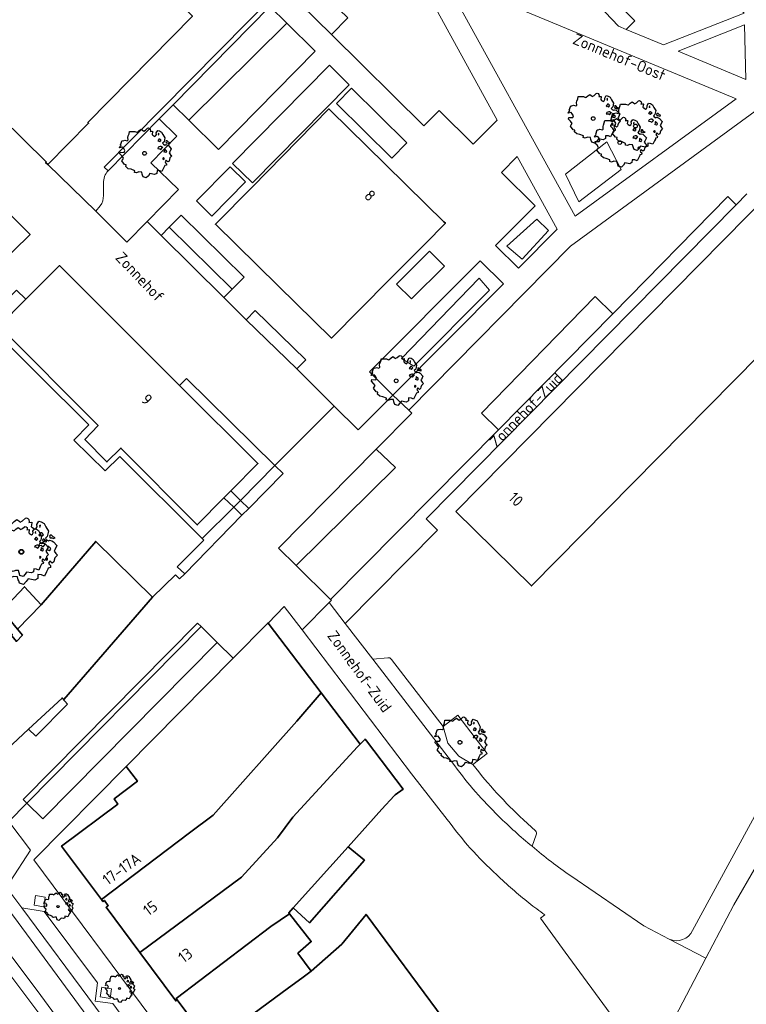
# Model space of a CAD drawing. Header units: metres. Extents: x 152391 to 157968, y 462336 to 467280.
# Tile 6 of 256: x 154740 to 154827, y 462526 to 462645. Entities that reach past the tile are written whole.
import ezdxf
from ezdxf.enums import TextEntityAlignment as Align

# ---------------------------------------------------------------- set-up
doc = ezdxf.new("R2010")
doc.units = ezdxf.units.M
doc.header["$LTSCALE"] = 0.75
doc.layers.get('0').update_dxf_attribs({"lineweight": 25})
for name, color, linetype, lineweight in [('B-GV-GR-BOOM-S', 252, 'Continuous', 25), ('B-WE-GR-BEPLANTING_CULTUUR_HEESTERS-GV', 251, 'Continuous', 18), ('B-WE-GR-GROENVOORZIENING-GV', 251, 'Continuous', 18), ('B-WE-OG-BEBOUWING-GV', 6, 'Continuous', 35), ('B-WE-OG-BEBOUWING-T18', 1, 'Continuous', 18), ('B-WE-OG-TERREIN_CULTUURSCHEIDING-GV', 251, 'Continuous', 18), ('B-WE-OG-TOPOGRAFIE-T18', 1, 'Continuous', 18), ('B-WE-VH-VERHARDING_BETONSTRAATSTEEN-GV', 251, 'Continuous', 18), ('B-WE-VH-VERHARDING_HALFVERHARDING_GRIND-GV', 251, 'Continuous', 18), ('B-WE-VH-VERHARDING_TEGEL-GV', 251, 'Continuous', 18)]:
    doc.layers.add(name, color=color, linetype=linetype, lineweight=lineweight)
doc.styles.add('NLCS-ISO-M750-T18', font='NLCS-ISO.ttf', dxfattribs={"height": 1.35})

# ---------------------------------------------------------------- blocks, each defined once
blk = doc.blocks.new('SGR-BOOM_21_30')
at = {"linetype": 'Continuous'}
for p, q in [((-1.11, 1.19), (-1.05, 1.33)), ((-1.05, 1.33), (-1.02, 1.5)), ((-1.02, 1.5), (-0.67, 1.5)), ((-0.67, 1.5), (-0.52, 1.43)), ((-0.52, 1.43), (-0.47, 1.45)), ((-0.47, 1.45), (-0.37, 1.55)), ((-0.37, 1.55), (-0.23, 1.65)), ((-0.23, 1.65), (-0.13, 1.58)), ((-0.13, 1.58), (-0.06, 1.52)), ((-0.06, 1.52), (0.07, 1.58)), ((0.07, 1.58), (0.2, 1.71)), ((0.2, 1.71), (0.26, 1.73)), ((0.26, 1.73), (0.33, 1.7)), ((0.33, 1.7), (0.39, 1.65)), ((0.4, 1.53), (0.38, 1.5)), ((0.38, 1.5), (0.53, 1.52)), ((0.39, 1.65), (0.4, 1.53)), ((0.54, 1.48), (0.51, 1.29)), ((0.51, 1.29), (0.57, 1.24)), ((0.53, 1.52), (0.54, 1.48)), ((0.57, 1.24), (0.69, 1.15)), ((0.69, 1.15), (0.75, 1.2)), ((0.75, 1.2), (0.8, 1.29)), ((0.79, 1.4), (0.89, 1.56)), ((0.8, 1.29), (0.79, 1.4)), ((0.89, 1.56), (1.02, 1.53)), ((0.97, 1.37), (0.93, 1.33)), ((0.93, 1.33), (0.95, 1.25)), ((0.95, 1.25), (0.96, 1.24)), ((0.96, 1.27), (0.97, 1.37)), ((1.02, 1.53), (1.16, 1.45)), ((1.16, 1.45), (1.25, 1.27)), ((1.25, 1.27), (1.38, 1.06)), ((-1.7, 0.37), (-1.66, 0.48)), ((-1.49, 0.41), (-1.7, 0.37)), ((-1.68, -0.03), (-1.67, 0.09)), ((-1.67, 0.09), (-1.39, 0.07)), ((-1.66, 0.48), (-1.6, 0.53)), ((-1.63, 0.58), (-1.53, 0.87)), ((-1.6, 0.53), (-1.63, 0.58)), ((-1.53, 0.87), (-1.46, 0.86)), ((-1.42, 0.33), (-1.49, 0.41)), ((-1.46, 0.86), (-1.34, 0.91)), ((-1.33, 0.18), (-1.42, 0.33)), ((-1.39, 0.07), (-1.33, 0.18)), ((-1.34, 0.91), (-1.18, 0.86)), ((-1.18, 0.86), (-1.12, 0.92)), ((-1.13, 1.09), (-1.11, 1.19)), ((-1.12, 0.92), (-1.13, 1.09)), ((0.94, 0.91), (0.89, 0.87)), ((0.89, 0.87), (0.93, 0.83)), ((0.93, 0.41), (0.89, 0.33)), ((0.89, 0.33), (1.03, 0.32)), ((0.93, 0.83), (0.98, 0.84)), ((1.05, 0.46), (0.93, 0.41)), ((0.97, 0.97), (0.94, 0.91)), ((1.03, 0.97), (0.97, 0.97)), ((0.98, 0.84), (1.03, 0.78)), ((1.08, 0.94), (1.03, 0.97)), ((1.03, 0.78), (1.08, 0.84)), ((1.03, 0.32), (1.11, 0.25)), ((1.11, 0.46), (1.05, 0.46)), ((1.12, 0.87), (1.08, 0.94)), ((1.08, 0.84), (1.12, 0.87)), ((1.22, 0.4), (1.11, 0.46)), ((1.11, 0.25), (1.2, 0.37)), ((1.2, 0.37), (1.24, 0.41)), ((1.32, 0.79), (1.23, 0.69)), ((1.23, 0.69), (1.27, 0.63)), ((1.27, 0.63), (1.38, 0.56)), ((1.34, 0.18), (1.31, 0.1)), ((1.43, 0.05), (1.31, 0.1)), ((1.38, 1.06), (1.32, 0.79)), ((1.36, 0.3), (1.34, 0.23)), ((1.34, 0.23), (1.34, 0.18)), ((1.43, 0.23), (1.36, 0.3)), ((1.38, 0.56), (1.44, 0.6)), ((1.47, 0.2), (1.43, 0.23)), ((1.43, 0.05), (1.51, 0.14)), ((1.47, 0.86), (1.44, 0.81)), ((1.44, 0.81), (1.46, 0.74)), ((1.44, 0.6), (1.57, 0.56)), ((1.46, 0.74), (1.53, 0.69)), ((1.54, 0.86), (1.47, 0.86)), ((1.51, 0.14), (1.47, 0.2)), ((1.53, 0.73), (1.64, 0.68)), ((1.53, 0.69), (1.54, 0.73)), ((1.62, 0.76), (1.54, 0.86)), ((1.57, 0.56), (1.64, 0.51)), ((1.73, 0.71), (1.62, 0.76)), ((1.64, 0.68), (1.73, 0.71)), ((1.64, 0.51), (1.81, 0.32)), ((1.72, 0.1), (1.67, 0.04)), ((1.67, 0.04), (1.76, -0.09)), ((1.81, 0.32), (1.72, 0.1)), ((-1.54, -0.18), (-1.68, -0.03)), ((-1.55, -0.51), (-1.49, -0.42)), ((-1.35, -0.75), (-1.55, -0.51)), ((-1.44, -0.32), (-1.54, -0.18)), ((-1.49, -0.42), (-1.44, -0.32)), ((-1.25, -0.78), (-1.35, -0.75)), ((-1.27, -0.9), (-1.25, -0.78)), ((-1.11, -1.05), (-1.27, -0.9)), ((-0.91, -1.08), (-1.11, -1.05)), ((-0.67, -1.18), (-0.91, -1.08)), ((-0.68, -1.29), (-0.67, -1.18)), ((0.84, -1.16), (0.83, -1.36)), ((1.03, -1.18), (0.84, -1.16)), ((1.18, -1.24), (1.03, -1.18)), ((1.29, -1.01), (1.18, -1.24)), ((1.29, -0.29), (1.24, -0.36)), ((1.24, -0.36), (1.25, -0.42)), ((1.26, -0.42), (1.33, -0.41)), ((1.33, -0.34), (1.29, -0.29)), ((1.36, -0.88), (1.29, -1.01)), ((1.33, -0.41), (1.33, -0.34)), ((1.37, -0.83), (1.36, -0.88)), ((1.48, -0.8), (1.37, -0.83)), ((1.46, -0.47), (1.39, -0.59)), ((1.39, -0.59), (1.43, -0.64)), ((1.43, -0.64), (1.5, -0.7)), ((1.58, -0.59), (1.46, -0.47)), ((1.5, -0.7), (1.48, -0.8)), ((1.66, -0.52), (1.58, -0.59)), ((1.68, -0.42), (1.66, -0.52)), ((1.72, -0.31), (1.68, -0.42)), ((1.84, -0.18), (1.72, -0.31)), ((1.76, -0.09), (1.84, -0.18)), ((-0.55, -1.33), (-0.68, -1.29)), ((-0.4, -1.26), (-0.55, -1.33)), ((-0.19, -1.28), (-0.4, -1.26)), ((-0.16, -1.43), (-0.19, -1.28)), ((-0.13, -1.49), (-0.16, -1.43)), ((-0.1, -1.61), (-0.13, -1.49)), ((0.11, -1.67), (-0.1, -1.61)), ((0.25, -1.52), (0.11, -1.67)), ((0.36, -1.38), (0.25, -1.52)), ((0.68, -1.44), (0.36, -1.38)), ((0.83, -1.36), (0.68, -1.44))]:
    blk.add_line(p, q, dxfattribs=at)
blk.add_circle((0, 0), 0.126, dxfattribs=at)
blk = doc.blocks.new('SGR-BOOM_50_100')
at = {"linetype": 'Continuous'}
for p, q in [((-1.87, 2.37), (-1.81, 2.66)), ((-1.81, 2.66), (-1.19, 2.66)), ((-1.19, 2.66), (-0.92, 2.55)), ((-0.92, 2.55), (-0.84, 2.58)), ((-0.84, 2.58), (-0.65, 2.75)), ((-0.65, 2.75), (-0.4, 2.93)), ((-0.4, 2.93), (-0.24, 2.81)), ((-0.24, 2.81), (-0.11, 2.69)), ((-0.11, 2.69), (0.12, 2.81)), ((0.12, 2.81), (0.36, 3.04)), ((0.36, 3.04), (0.47, 3.07)), ((0.47, 3.07), (0.59, 3.02)), ((0.59, 3.02), (0.69, 2.93)), ((0.72, 2.72), (0.67, 2.66)), ((0.67, 2.66), (0.94, 2.69)), ((0.69, 2.93), (0.72, 2.72)), ((0.96, 2.64), (0.9, 2.29)), ((0.94, 2.69), (0.96, 2.64)), ((1.4, 2.49), (1.58, 2.78)), ((1.42, 2.29), (1.4, 2.49)), ((1.58, 2.78), (1.81, 2.72)), ((1.73, 2.43), (1.65, 2.37)), ((1.71, 2.26), (1.73, 2.43)), ((1.81, 2.72), (2.06, 2.58)), ((2.06, 2.58), (2.22, 2.26)), ((-2.9, 1.03), (-2.72, 1.56)), ((-2.72, 1.56), (-2.59, 1.53)), ((-2.59, 1.53), (-2.39, 1.61)), ((-2.39, 1.61), (-2.1, 1.53)), ((-2.1, 1.53), (-1.99, 1.64)), ((-2.01, 1.93), (-1.97, 2.11)), ((-1.99, 1.64), (-2.01, 1.93)), ((-1.97, 2.11), (-1.87, 2.37)), ((0.9, 2.29), (1, 2.2)), ((1, 2.2), (1.23, 2.05)), ((1.23, 2.05), (1.34, 2.14)), ((1.34, 2.14), (1.42, 2.29)), ((1.67, 1.61), (1.58, 1.56)), ((1.58, 1.56), (1.65, 1.47)), ((1.65, 2.37), (1.69, 2.23)), ((1.65, 1.47), (1.75, 1.5)), ((1.73, 1.73), (1.67, 1.61)), ((1.69, 2.23), (1.71, 2.2)), ((1.83, 1.73), (1.73, 1.73)), ((1.75, 1.5), (1.83, 1.38)), ((1.91, 1.67), (1.83, 1.73)), ((1.83, 1.38), (1.91, 1.5)), ((2, 1.56), (1.91, 1.67)), ((1.91, 1.5), (2, 1.56)), ((2.35, 1.41), (2.18, 1.23)), ((2.18, 1.23), (2.27, 1.12)), ((2.22, 2.26), (2.45, 1.88)), ((2.45, 1.88), (2.35, 1.41)), ((2.62, 1.53), (2.56, 1.44)), ((2.56, 1.44), (2.6, 1.32)), ((2.6, 1.32), (2.72, 1.23)), ((2.74, 1.53), (2.62, 1.53)), ((2.72, 1.29), (2.91, 1.2)), ((2.72, 1.23), (2.74, 1.29)), ((2.89, 1.35), (2.74, 1.53)), ((3.07, 1.26), (2.89, 1.35)), ((2.91, 1.2), (3.07, 1.26)), ((-3.03, 0.65), (-2.94, 0.85)), ((-2.65, 0.74), (-3.03, 0.65)), ((-2.99, -0.05), (-2.96, 0.15)), ((-2.96, 0.15), (-2.47, 0.12)), ((-2.94, 0.85), (-2.84, 0.94)), ((-2.84, 0.94), (-2.9, 1.03)), ((-2.53, 0.59), (-2.65, 0.74)), ((-2.37, 0.33), (-2.53, 0.59)), ((-2.47, 0.12), (-2.37, 0.33)), ((1.65, 0.74), (1.58, 0.59)), ((1.58, 0.59), (1.83, 0.56)), ((1.87, 0.82), (1.65, 0.74)), ((1.83, 0.56), (1.98, 0.45)), ((1.98, 0.82), (1.87, 0.82)), ((2.16, 0.71), (1.98, 0.82)), ((1.98, 0.45), (2.14, 0.65)), ((2.14, 0.65), (2.2, 0.74)), ((2.27, 1.12), (2.45, 1)), ((2.39, 0.33), (2.33, 0.18)), ((2.55, 0.09), (2.33, 0.18)), ((2.41, 0.53), (2.39, 0.42)), ((2.39, 0.42), (2.39, 0.33)), ((2.53, 0.42), (2.41, 0.53)), ((2.45, 1), (2.56, 1.06)), ((2.62, 0.36), (2.53, 0.42)), ((2.55, 0.09), (2.68, 0.24)), ((2.56, 1.06), (2.78, 1)), ((2.68, 0.24), (2.62, 0.36)), ((2.78, 1), (2.91, 0.91)), ((2.91, 0.91), (3.22, 0.56)), ((3.05, 0.18), (2.97, 0.07)), ((2.97, 0.07), (3.13, -0.17)), ((3.22, 0.56), (3.05, 0.18)), ((-2.74, -0.31), (-2.99, -0.05)), ((-2.76, -0.9), (-2.65, -0.75)), ((-2.41, -1.34), (-2.76, -0.9)), ((-2.55, -0.58), (-2.74, -0.31)), ((-2.65, -0.75), (-2.55, -0.58)), ((2.29, -0.52), (2.2, -0.64)), ((2.2, -0.64), (2.22, -0.75)), ((2.25, -0.75), (2.37, -0.72)), ((2.37, -0.61), (2.29, -0.52)), ((2.37, -0.72), (2.37, -0.61)), ((2.6, -0.84), (2.47, -1.04)), ((2.47, -1.04), (2.53, -1.13)), ((2.53, -1.13), (2.66, -1.25)), ((2.8, -1.04), (2.6, -0.84)), ((2.95, -0.93), (2.8, -1.04)), ((2.99, -0.75), (2.95, -0.93)), ((3.05, -0.55), (2.99, -0.75)), ((3.28, -0.31), (3.05, -0.55)), ((3.13, -0.17), (3.28, -0.31)), ((-2.22, -1.39), (-2.41, -1.34)), ((-2.26, -1.6), (-2.22, -1.39)), ((-1.97, -1.86), (-2.26, -1.6)), ((-1.62, -1.92), (-1.97, -1.86)), ((-1.19, -2.1), (-1.62, -1.92)), ((-1.21, -2.3), (-1.19, -2.1)), ((-0.98, -2.36), (-1.21, -2.3)), ((-0.71, -2.24), (-0.98, -2.36)), ((-0.34, -2.27), (-0.71, -2.24)), ((-0.28, -2.53), (-0.34, -2.27)), ((1.5, -2.07), (1.48, -2.42)), ((1.83, -2.1), (1.5, -2.07)), ((2.1, -2.21), (1.83, -2.1)), ((2.29, -1.8), (2.1, -2.21)), ((2.41, -1.57), (2.29, -1.8)), ((2.43, -1.48), (2.41, -1.57)), ((2.64, -1.42), (2.43, -1.48)), ((2.66, -1.25), (2.64, -1.42)), ((-0.24, -2.65), (-0.28, -2.53)), ((-0.17, -2.85), (-0.24, -2.65)), ((0.2, -2.97), (-0.17, -2.85)), ((0.45, -2.71), (0.2, -2.97)), ((0.63, -2.45), (0.45, -2.71)), ((1.21, -2.56), (0.63, -2.45)), ((1.48, -2.42), (1.21, -2.56))]:
    blk.add_line(p, q, dxfattribs=at)
blk.add_circle((0, 0), 0.225, dxfattribs=at)
blk = doc.blocks.new('SGR-BOOM_100')
at = {"linetype": 'Continuous'}
for p, q in [((-1.11, 3.43), (-0.86, 3.66)), ((-0.86, 3.66), (-0.53, 3.89)), ((-0.53, 3.89), (-0.31, 3.74)), ((-0.31, 3.74), (-0.15, 3.58)), ((-0.15, 3.58), (0.15, 3.74)), ((0.15, 3.74), (0.48, 4.05)), ((0.48, 4.05), (0.62, 4.09)), ((0.62, 4.09), (0.79, 4.01)), ((0.79, 4.01), (0.92, 3.89)), ((0.95, 3.62), (0.9, 3.54)), ((0.9, 3.54), (1.25, 3.58)), ((0.92, 3.89), (0.95, 3.62)), ((1.25, 3.58), (1.28, 3.51)), ((1.86, 3.31), (2.11, 3.7)), ((2.11, 3.7), (2.41, 3.62)), ((2.41, 3.62), (2.74, 3.43)), ((-2.68, 2.57), (-2.62, 2.81)), ((-2.65, 2.18), (-2.68, 2.57)), ((-2.62, 2.81), (-2.49, 3.16)), ((-2.49, 3.16), (-2.4, 3.54)), ((-2.4, 3.54), (-1.58, 3.54)), ((-1.58, 3.54), (-1.22, 3.39)), ((-1.22, 3.39), (-1.11, 3.43)), ((1.28, 3.51), (1.2, 3.04)), ((1.2, 3.04), (1.34, 2.92)), ((1.34, 2.92), (1.64, 2.73)), ((1.64, 2.73), (1.78, 2.85)), ((1.78, 2.85), (1.89, 3.04)), ((1.89, 3.04), (1.86, 3.31)), ((2.3, 3.23), (2.19, 3.16)), ((2.19, 3.16), (2.24, 2.96)), ((2.24, 2.96), (2.27, 2.92)), ((2.27, 3), (2.3, 3.23)), ((2.74, 3.43), (2.96, 3)), ((2.96, 3), (3.26, 2.5)), ((3.26, 2.5), (3.12, 1.87)), ((-3.92, 1.14), (-3.78, 1.25)), ((-3.86, 1.37), (-3.61, 2.07)), ((-3.78, 1.25), (-3.86, 1.37)), ((-3.61, 2.07), (-3.45, 2.03)), ((-3.45, 2.03), (-3.17, 2.15)), ((-3.17, 2.15), (-2.79, 2.03)), ((-2.79, 2.03), (-2.65, 2.18)), ((2.22, 2.15), (2.11, 2.07)), ((2.11, 2.07), (2.19, 1.95)), ((2.19, 1.95), (2.33, 1.99)), ((2.3, 2.3), (2.22, 2.15)), ((2.44, 2.3), (2.3, 2.3)), ((2.33, 1.99), (2.44, 1.84)), ((2.55, 2.22), (2.44, 2.3)), ((2.44, 1.84), (2.55, 1.99)), ((2.66, 2.07), (2.55, 2.22)), ((2.55, 1.99), (2.66, 2.07)), ((3.12, 1.87), (2.9, 1.64)), ((2.9, 1.64), (3.01, 1.49)), ((3.01, 1.49), (3.26, 1.33)), ((3.26, 1.33), (3.4, 1.41)), ((3.48, 2.03), (3.4, 1.91)), ((3.4, 1.91), (3.45, 1.76)), ((3.4, 1.41), (3.7, 1.33)), ((3.45, 1.76), (3.62, 1.64)), ((3.65, 2.03), (3.48, 2.03)), ((3.62, 1.72), (3.87, 1.6)), ((3.62, 1.64), (3.65, 1.72)), ((3.84, 1.8), (3.65, 2.03)), ((3.7, 1.33), (3.87, 1.21)), ((4.09, 1.68), (3.84, 1.8)), ((3.87, 1.6), (4.09, 1.68)), ((3.87, 1.21), (4.28, 0.75)), ((-4.03, 0.86), (-3.92, 1.14)), ((-3.53, 0.98), (-4.03, 0.86)), ((-3.97, -0.07), (-3.94, 0.2)), ((-3.94, 0.2), (-3.28, 0.17)), ((-3.37, 0.79), (-3.53, 0.98)), ((-3.15, 0.44), (-3.37, 0.79)), ((-3.28, 0.17), (-3.15, 0.44)), ((2.19, 0.98), (2.11, 0.79)), ((2.11, 0.79), (2.44, 0.75)), ((2.49, 1.1), (2.19, 0.98)), ((2.44, 0.75), (2.63, 0.59)), ((2.63, 1.1), (2.49, 1.1)), ((2.88, 0.94), (2.63, 1.1)), ((2.63, 0.59), (2.85, 0.86)), ((2.85, 0.86), (2.93, 0.98)), ((3.18, 0.44), (3.1, 0.24)), ((3.39, 0.12), (3.1, 0.24)), ((3.21, 0.71), (3.18, 0.55)), ((3.18, 0.55), (3.18, 0.44)), ((3.37, 0.55), (3.21, 0.71)), ((3.48, 0.48), (3.37, 0.55)), ((3.39, 0.12), (3.56, 0.32)), ((3.56, 0.32), (3.48, 0.48)), ((4.06, 0.24), (3.95, 0.09)), ((3.95, 0.09), (4.17, -0.22)), ((4.28, 0.75), (4.06, 0.24)), ((-3.64, -0.42), (-3.97, -0.07)), ((-3.67, -1.19), (-3.53, -1)), ((-3.39, -0.77), (-3.64, -0.42)), ((-3.53, -1), (-3.39, -0.77)), ((3.04, -0.69), (2.93, -0.84)), ((2.93, -0.84), (2.96, -1)), ((2.99, -1), (3.15, -0.96)), ((3.15, -0.81), (3.04, -0.69)), ((3.15, -0.96), (3.15, -0.81)), ((3.45, -1.12), (3.29, -1.39)), ((3.73, -1.39), (3.45, -1.12)), ((3.98, -1), (3.92, -1.23)), ((4.06, -0.73), (3.98, -1)), ((4.36, -0.42), (4.06, -0.73)), ((4.17, -0.22), (4.36, -0.42)), ((-3.2, -1.78), (-3.67, -1.19)), ((-2.95, -1.85), (-3.2, -1.78)), ((-3.01, -2.13), (-2.95, -1.85)), ((-2.62, -2.48), (-3.01, -2.13)), ((3.21, -2.09), (3.04, -2.4)), ((3.23, -1.97), (3.21, -2.09)), ((3.51, -1.89), (3.23, -1.97)), ((3.29, -1.39), (3.37, -1.51)), ((3.37, -1.51), (3.54, -1.66)), ((3.54, -1.66), (3.51, -1.89)), ((3.92, -1.23), (3.73, -1.39)), ((-2.16, -2.55), (-2.62, -2.48)), ((-1.58, -2.79), (-2.16, -2.55)), ((-1.61, -3.06), (-1.58, -2.79)), ((-1.3, -3.14), (-1.61, -3.06)), ((-0.95, -2.98), (-1.3, -3.14)), ((-0.45, -3.02), (-0.95, -2.98)), ((-0.37, -3.37), (-0.45, -3.02)), ((-0.31, -3.52), (-0.37, -3.37)), ((-0.23, -3.8), (-0.31, -3.52)), ((0.84, -3.25), (0.59, -3.6)), ((1.61, -3.41), (0.84, -3.25)), ((1.97, -3.21), (1.61, -3.41)), ((2, -2.75), (1.97, -3.21)), ((2.44, -2.79), (2, -2.75)), ((2.79, -2.94), (2.44, -2.79)), ((3.04, -2.4), (2.79, -2.94)), ((0.26, -3.95), (-0.23, -3.8)), ((0.59, -3.6), (0.26, -3.95))]:
    blk.add_line(p, q, dxfattribs=at)
blk.add_circle((0, 0), 0.299, dxfattribs=at)

msp = doc.modelspace()

# ---------------------------------------------------------------- linework, layer by layer
at = {"layer": 'B-WE-GR-BEPLANTING_CULTUUR_HEESTERS-GV'}
for points in [[(154760, 462659.16), (154771.43, 462647.96), (154771.71, 462648.24), (154777.26, 462642.76), (154779.25, 462644.78), (154776.05, 462647.92), (154762.25, 462661.46)], [(154807.92, 462648.03), (154811.97, 462643.77), (154812.88, 462643.39), (154813.91, 462644.41), (154803.15, 462655.31), (154802.02, 462654.24)], [(154760.05, 462632.4), (154771.87, 462644.14), (154769.83, 462646.15), (154758.15, 462634.28)], [(154764.29, 462610.97), (154765.27, 462611.97), (154757.68, 462619.46), (154756.7, 462618.46)], [(154797.45, 462594.99), (154811.27, 462609.01), (154809.14, 462611.08), (154795.39, 462597.01)], [(154773.08, 462602.33), (154774.18, 462603.45), (154768.07, 462609.42), (154766.97, 462608.29)], [(154782.66, 462592.64), (154770.88, 462580.68), (154773.01, 462578.58), (154785.01, 462590.43)], [(154766.3, 462586.44), (154767.28, 462585.47), (154771.44, 462589.69), (154770.43, 462590.65)], [(154765.46, 462585.61), (154761.67, 462581.82), (154761.85, 462581.63), (154758.63, 462578.4), (154759.54, 462577.58), (154766.46, 462584.66)], [(154761.55, 462571.19), (154740.47, 462549.85), (154742.4, 462547.95), (154763.48, 462569.28)]]:
    msp.add_lwpolyline(points, close=True, dxfattribs=at)
at = {"layer": 'B-WE-GR-GROENVOORZIENING-GV'}
for points in [[(154790.76, 462559.1), (154791.32, 462557.1), (154792.65, 462555.54), (154794.36, 462554.51), (154796.1, 462555.85), (154792.54, 462560.47)], [(154742.53, 462537.33), (154742.69, 462538.5), (154741.5, 462538.67), (154741.34, 462537.5)], [(154750.52, 462526.23), (154750.71, 462527.4), (154749.53, 462527.6), (154749.34, 462526.43)]]:
    msp.add_lwpolyline(points, close=True, dxfattribs=at)
at = {"layer": 'B-WE-OG-BEBOUWING-GV'}
for points in [[(154712.94, 462666.54), (154719.48, 462660.01), (154714.45, 462654.95), (154718.75, 462650.71), (154720.8, 462652.77), (154725.61, 462648.08), (154723.69, 462646.19), (154742.81, 462627.37), (154742.74, 462627.3), (154743.01, 462627.04), (154747.93, 462632.04), (154747.85, 462632.13), (154760.48, 462644.97), (154753.28, 462652.01), (154752.32, 462651.03), (154750.92, 462649.6), (154749.79, 462648.45), (154722.04, 462675.61), (154722.81, 462676.4), (154722.61, 462676.59), (154722.58, 462676.55), (154722.37, 462676.76)], [(154770.85, 462612.39), (154777.29, 462606.07), (154784.23, 462613.09), (154788.54, 462617.43), (154791.04, 462619.96), (154790.86, 462620.14), (154788.69, 462622.27), (154783.8, 462627.07), (154777.11, 462633.63), (154776.97, 462633.77), (154767.68, 462624.33), (154763.26, 462619.83)], [(154792.31, 462585.12), (154801.44, 462576.11), (154838.13, 462613.31), (154829, 462622.31), (154827.55, 462620.84)], [(154734.54, 462616.97), (154736.83, 462614.67), (154740.87, 462618.58), (154740.39, 462619.06), (154738.53, 462620.93)], [(154758.92, 462600.35), (154756.63, 462602.65), (154744.43, 462614.84), (154741.19, 462611.6), (154740.36, 462610.77), (154737.1, 462607.52), (154749.08, 462595.5), (154747.48, 462593.8), (154750.14, 462591.1), (154751.83, 462592.76), (154761.05, 462583.49), (154764.27, 462586.74), (154765.12, 462587.61), (154768.38, 462590.9)], [(154739.33, 462570.88), (154739.93, 462570.15), (154739.22, 462569.39), (154738.66, 462570.07), (154738.7, 462570.24), (154730.11, 462562.6), (154736.68, 462555.18), (154736.73, 462555.13), (154740.69, 462558.81), (154744.72, 462562.55), (154744.73, 462562.56), (154744.96, 462562.36), (154755.64, 462574.74), (154748.8, 462581.48), (154742.19, 462573.84)], [(154739.33, 462570.88), (154742.19, 462573.84), (154740.2, 462576.01), (154737.49, 462573.12)], [(154749.5, 462538.18), (154760.14, 462546.24), (154762.98, 462548.4), (154773.11, 462559.74), (154776.05, 462563.17), (154769.63, 462571.62), (154769.55, 462571.56), (154765.41, 462567.37), (154752.49, 462554.29), (154753.84, 462552.49), (154751.01, 462550.35), (154751.48, 462549.74), (154744.67, 462544.66)], [(154754.11, 462531.8), (154766.4, 462540.91), (154770.76, 462545.67), (154772.6, 462548.16), (154780.44, 462556.64), (154780.75, 462556.98), (154776.05, 462563.17), (154773.11, 462559.74), (154762.98, 462548.4), (154760.14, 462546.24), (154749.5, 462538.18), (154749.67, 462537.95), (154749.84, 462538.08), (154750.3, 462537.45), (154750.05, 462537.27)], [(154779.29, 462544.57), (154783.37, 462549.13), (154784.85, 462550.74), (154784.99, 462550.84), (154785.95, 462551.54), (154781.51, 462557.37), (154781.33, 462557.6), (154780.75, 462556.98), (154780.44, 462556.64), (154772.6, 462548.16), (154770.76, 462545.67), (154766.4, 462540.91), (154754.11, 462531.8), (154758.46, 462525.93), (154758.64, 462526.06), (154758.52, 462526.23), (154769.96, 462534.92), (154772.21, 462536.48), (154772.12, 462536.59), (154772.65, 462537.18)], [(154772.65, 462537.18), (154774.63, 462535.38), (154781.25, 462542.94), (154779.29, 462544.57)], [(154774.83, 462529.53), (154773.22, 462531.71), (154774.83, 462533.11), (154772.21, 462536.48), (154769.96, 462534.92), (154758.52, 462526.23), (154758.64, 462526.06), (154762.69, 462520.6), (154772.08, 462527.53), (154773.68, 462528.69)], [(154780.45, 462513.7), (154781.86, 462514.76), (154790.75, 462523.8), (154781.45, 462536.39), (154778.52, 462532.81), (154774.83, 462529.53), (154773.68, 462528.69), (154772.08, 462527.53), (154762.69, 462520.6), (154769.42, 462511.52), (154769.02, 462511.27), (154772.38, 462506.78), (154773.18, 462507.4), (154776.81, 462510.19), (154778.52, 462511.5), (154778.12, 462511.95)]]:
    msp.add_lwpolyline(points, close=True, dxfattribs=at)
at = {"layer": 'B-WE-OG-TERREIN_CULTUURSCHEIDING-GV'}
for points in [[(154757.59, 462685.84), (154768.58, 462675.39), (154766.6, 462673.27), (154759.23, 462680.34), (154756.2, 462677.24), (154781.02, 462653.17), (154776.05, 462647.92), (154779.25, 462644.78), (154777.26, 462642.76), (154788.45, 462631.71), (154790.27, 462633.57), (154794.39, 462629.5), (154797.31, 462632.42), (154789.25, 462647.12), (154788.51, 462646.38), (154783.96, 462650.62), (154786.11, 462652.88), (154784.63, 462655.58), (154770.37, 462670.16), (154773.37, 462673.17), (154758.98, 462687.27)], [(154806.7, 462620.79), (154826.15, 462634.98), (154790.82, 462649.71)], [(154771.87, 462644.14), (154760.05, 462632.4), (154763.61, 462628.88), (154775.32, 462640.74)], [(154819.17, 462640.75), (154827.32, 462637.32), (154827.19, 462643.92)], [(154767.72, 462624.84), (154779.41, 462636.68), (154777.02, 462639.04), (154765.33, 462627.19)], [(154805.53, 462625.89), (154810.55, 462629.79), (154812.28, 462626.45), (154807.14, 462622.54)], [(154805.53, 462625.89), (154807.14, 462622.54), (154812.28, 462626.45), (154810.55, 462629.79)], [(154801.88, 462622.05), (154797.09, 462617.24), (154799.86, 462614.5), (154804.54, 462619.22), (154799.69, 462628.02), (154797.83, 462626.07)], [(154765.27, 462611.97), (154766.71, 462613.43), (154759.12, 462620.92), (154757.68, 462619.46)], [(154802.07, 462620.44), (154803.49, 462619.08), (154800.33, 462615.61), (154798.48, 462617.16)], [(154802.07, 462620.44), (154798.48, 462617.16), (154800.33, 462615.61), (154803.49, 462619.08)], [(154795.22, 462615.42), (154781.85, 462601.98), (154784.68, 462599.17), (154798.05, 462612.61)], [(154795.13, 462613.32), (154796.37, 462611.84), (154787.21, 462602.67), (154785.72, 462603.6)], [(154795.13, 462613.32), (154785.72, 462603.6), (154787.21, 462602.67), (154796.37, 462611.84)]]:
    msp.add_lwpolyline(points, close=True, dxfattribs=at)
for points in [[(154779.21, 462679.17), (154776.01, 462675.85), (154777.17, 462674.72), (154788.82, 462653.4), (154806.05, 462646.23), (154807.92, 462648.03), (154802.02, 462654.24), (154803.15, 462655.31), (154813.91, 462644.41), (154812.88, 462643.39), (154817.38, 462641.5), (154827.15, 462645.36), (154825.57, 462646.9), (154820.67, 462651.67), (154819.79, 462650.77), (154816.2, 462654.29), (154817.08, 462655.19), (154810.83, 462661.29), (154809.97, 462660.43), (154806.42, 462663.96), (154807.23, 462664.77), (154798.88, 462673.24), (154792.85, 462667.05)], [(154832.16, 462624.42), (154841.98, 462618.92), (154840.39, 462615.27), (154843.64, 462614.05), (154844.36, 462615.74), (154848.38, 462625.19), (154843.46, 462627.2), (154843.66, 462627.68), (154835.62, 462631.03), (154828.92, 462633.82), (154806.16, 462617.18), (154786.62, 462597.35), (154786.97, 462597.01), (154782.66, 462592.64), (154785.01, 462590.43), (154773.01, 462578.58), (154777.17, 462574.47), (154797.45, 462594.99), (154795.39, 462597.01), (154809.14, 462611.08), (154811.27, 462609.01), (154825.17, 462623.17), (154826.16, 462622.19), (154827.46, 462623.51)], [(154748.8, 462621.43), (154752.55, 462617.68), (154754.99, 462620.15), (154758.8, 462624.01), (154755.47, 462627.27), (154758.59, 462630.46), (154756.45, 462632.56), (154750.28, 462626.29)], [(154749.75, 462624.8), (154749.73, 462623.32)], [(154749.34, 462622.04), (154748.8, 462621.43)]]:
    msp.add_lwpolyline(points, dxfattribs=at)
for points in [[(154750.28, 462626.29, 0.198819), (154749.75, 462624.8)], [(154749.73, 462623.32, -0.165451), (154749.34, 462622.04)]]:
    msp.add_lwpolyline(points, format="xyb", dxfattribs=at)
at = {"layer": 'B-WE-VH-VERHARDING_BETONSTRAATSTEEN-GV'}
for points in [[(154755.64, 462683.83), (154757.59, 462685.84), (154758.98, 462687.27), (154773.37, 462673.17), (154773.82, 462673.61), (154758.98, 462688.16), (154744.56, 462673.4), (154770.65, 462647.85), (154749.83, 462626.73), (154750.28, 462626.29), (154756.45, 462632.56), (154758.15, 462634.28), (154769.83, 462646.15), (154771.52, 462647.87), (154771.43, 462647.96), (154760, 462659.16), (154749.03, 462669.9), (154748.96, 462669.83), (154745.26, 462673.41), (154755.56, 462683.9)], [(154761.67, 462581.82), (154765.46, 462585.61), (154764.27, 462586.74), (154761.05, 462583.49), (154751.83, 462592.76), (154750.14, 462591.1), (154747.48, 462593.8), (154749.08, 462595.5), (154737.1, 462607.52), (154740.36, 462610.77), (154739.22, 462611.86), (154735.43, 462608), (154747.96, 462595.59), (154746.16, 462593.73), (154749.92, 462590), (154751.71, 462591.75)], [(154770.43, 462590.65), (154759.75, 462601.18), (154758.92, 462600.35), (154768.38, 462590.9), (154765.12, 462587.61), (154766.3, 462586.44)], [(154761.55, 462571.19), (154761.1, 462571.62), (154740.03, 462550.29), (154740.47, 462549.85)], [(154773.28, 462491.78), (154773.7, 462494.53), (154767.35, 462503.24), (154765.17, 462503.57), (154765.51, 462505.77), (154759.13, 462514.49), (154756.92, 462514.77), (154757.24, 462516.96), (154750.86, 462525.64), (154748.71, 462525.91), (154749.02, 462528.13), (154742.58, 462536.76), (154739.85, 462537.2), (154748.77, 462525.18)]]:
    msp.add_lwpolyline(points, close=True, dxfattribs=at)
for points in [[(154771.97, 462491.19), (154738.88, 462536.17), (154715.71, 462566.97), (154714.63, 462568.42), (154704.09, 462581.53), (154692.75, 462593.96), (154674.45, 462612.53), (154661.72, 462625.36), (154653.91, 462632.72)], [(154653.48, 462624.2), (154673.21, 462608.59), (154678.45, 462603.99), (154684.67, 462597.73), (154697.05, 462584.74), (154701.3, 462580.07), (154705.3, 462575.18), (154713.21, 462565.03), (154715.12, 462562.55), (154741.7, 462527.18), (154770.41, 462488.08)], [(154855.84, 462602.52), (154858.07, 462607.85), (154855.73, 462608.8), (154841.33, 462574.57), (154840.14, 462571.77), (154836.66, 462563.49), (154820.89, 462534.45)], [(154818.09, 462533.4), (154822.49, 462531.09), (154825.88, 462537.57), (154828.6, 462542.24), (154832.6, 462549.33), (154840.21, 462563.5), (154843.41, 462570.23), (154851.03, 462585.49), (154849.04, 462586.29), (154851.17, 462591.54), (154853.41, 462596.71), (154855.84, 462602.52)], [(154792.17, 462554.34), (154782.27, 462567.24), (154778.95, 462571.57), (154776.99, 462574.11), (154773.75, 462570.8), (154786.96, 462553.41), (154791.27, 462547.87)], [(154784.07, 462567.43), (154782.27, 462567.24), (154792.17, 462554.34)], [(154794.36, 462554.51), (154792.65, 462555.54), (154791.32, 462557.1), (154790.76, 462559.1), (154784.51, 462567.23)], [(154801.93, 462546.5), (154800.46, 462547.85)], [(154801.51, 462544.63), (154802.01, 462546)], [(154805.52, 462531.84), (154811.37, 462523.81), (154809.8, 462522.56), (154810.89, 462521.07), (154814.59, 462515.99), (154822.49, 462531.09), (154818.09, 462533.4), (154815.01, 462535.03), (154806.19, 462541.06)], [(154803.04, 462536.35), (154802.52, 462535.95), (154805.52, 462531.84)]]:
    msp.add_lwpolyline(points, dxfattribs=at)
for points in [[(154784.51, 462567.23, 0.304539), (154784.07, 462567.43)], [(154792.17, 462554.34, 0.042069), (154797.47, 462548.28)], [(154797.47, 462548.28, -0.042069), (154792.17, 462554.34)], [(154800.46, 462547.85, -0.041663), (154794.36, 462554.51)], [(154791.27, 462547.87, 0.025325), (154794.05, 462544.41)], [(154797.47, 462548.28, 0.022864), (154801.51, 462544.63)], [(154801.51, 462544.63, -0.022864), (154797.47, 462548.28)], [(154802.01, 462546, 0.330934), (154801.93, 462546.5)], [(154794.05, 462544.41, 0.022485), (154797.24, 462541.19)], [(154806.19, 462541.06, -0.026333), (154801.51, 462544.63)], [(154797.24, 462541.19, 0.023298), (154801.12, 462537.78)], [(154801.12, 462537.78, 0.012517), (154803.04, 462536.35)], [(154820.89, 462534.45, -0.406361), (154818.09, 462533.4)]]:
    msp.add_lwpolyline(points, format="xyb", dxfattribs=at)
at = {"layer": 'B-WE-VH-VERHARDING_HALFVERHARDING_GRIND-GV'}
for points in [[(154786.4, 462629.69), (154779.71, 462636.27), (154777.88, 462634.41), (154784.57, 462627.83)], [(154786.4, 462629.69), (154779.71, 462636.27), (154777.88, 462634.41), (154784.57, 462627.83)], [(154765.04, 462626.78), (154760.95, 462622.65), (154762.82, 462620.81), (154766.9, 462624.94)], [(154765.04, 462626.78), (154760.95, 462622.65), (154762.82, 462620.81), (154766.9, 462624.94)], [(154786.95, 462610.8), (154790.92, 462614.78), (154789.11, 462616.59), (154785.14, 462612.6)], [(154786.95, 462610.8), (154790.92, 462614.78), (154789.11, 462616.59), (154785.14, 462612.6)]]:
    msp.add_lwpolyline(points, close=True, dxfattribs=at)
at = {"layer": 'B-WE-VH-VERHARDING_TEGEL-GV'}
for points in [[(154750.28, 462626.29), (154749.83, 462626.73), (154770.65, 462647.85), (154744.56, 462673.4), (154758.98, 462688.16), (154773.82, 462673.61), (154774.15, 462673.95), (154776.01, 462675.85), (154779.21, 462679.17), (154779.05, 462679.33)], [(154789.25, 462647.12), (154797.31, 462632.42), (154794.39, 462629.5), (154790.27, 462633.57), (154788.45, 462631.71), (154777.26, 462642.76), (154771.71, 462648.24)], [(154827.15, 462645.36), (154817.38, 462641.5), (154812.88, 462643.39), (154811.97, 462643.77), (154807.92, 462648.03)], [(154769.83, 462646.15), (154771.87, 462644.14), (154775.32, 462640.74), (154763.61, 462628.88), (154760.05, 462632.4), (154758.15, 462634.28), (154756.45, 462632.56), (154758.59, 462630.46), (154755.47, 462627.27), (154758.8, 462624.01), (154754.99, 462620.15), (154756.7, 462618.46), (154757.68, 462619.46), (154759.12, 462620.92), (154766.71, 462613.43), (154765.27, 462611.97), (154764.29, 462610.97), (154766.97, 462608.29), (154768.07, 462609.42), (154774.18, 462603.45), (154773.08, 462602.33), (154777.62, 462597.85), (154780.52, 462594.99), (154784.68, 462599.17), (154786.62, 462597.35), (154806.16, 462617.18), (154828.92, 462633.82)], [(154760.48, 462644.97), (154747.85, 462632.13), (154747.93, 462632.04), (154743.01, 462627.04), (154748.8, 462621.43), (154749.34, 462622.04)], [(154653.91, 462632.72), (154661.72, 462625.36), (154674.45, 462612.53), (154692.75, 462593.96), (154704.09, 462581.53), (154714.63, 462568.42), (154715.71, 462566.97), (154738.88, 462536.17), (154771.97, 462491.19), (154775.9, 462486.34), (154780.22, 462481.83), (154784.88, 462477.68), (154789.65, 462474.07), (154794.67, 462470.85), (154799.94, 462468.02), (154816.71, 462460.25), (154818.34, 462459.51), (154819.69, 462459.03), (154821.07, 462458.67), (154822.48, 462458.42)], [(154807.13, 462460.3), (154794.28, 462466.74), (154788.14, 462470.51), (154782.42, 462474.88), (154778.05, 462478.93), (154774.03, 462483.34), (154770.41, 462488.08), (154741.7, 462527.18), (154715.12, 462562.55), (154713.21, 462565.03), (154705.3, 462575.18), (154701.3, 462580.07), (154697.05, 462584.74), (154684.67, 462597.73), (154678.45, 462603.99), (154673.21, 462608.59), (154653.48, 462624.2), (154652.3, 462625.72)], [(154749.73, 462623.32), (154749.75, 462624.8)], [(154738.29, 462547.64), (154740.47, 462549.85), (154740.03, 462550.29), (154761.1, 462571.62), (154761.55, 462571.19), (154763.48, 462569.28), (154765.41, 462567.37), (154769.55, 462571.56), (154769.63, 462571.62), (154771.57, 462573.63), (154773.75, 462570.8), (154776.99, 462574.11), (154777.26, 462574.39), (154777.17, 462574.47), (154773.01, 462578.58), (154770.88, 462580.68), (154782.66, 462592.64), (154786.97, 462597.01), (154786.62, 462597.35), (154784.68, 462599.17), (154780.52, 462594.99), (154777.62, 462597.85), (154770.43, 462590.65), (154771.44, 462589.69), (154767.28, 462585.47), (154766.46, 462584.66), (154759.54, 462577.58), (154758.93, 462576.95), (154758.42, 462577.46), (154755.64, 462574.74), (154744.96, 462562.36), (154744.73, 462562.56), (154744.72, 462562.55), (154745.4, 462561.82), (154741.55, 462557.94), (154740.69, 462558.81), (154736.73, 462555.13)], [(154703.84, 462574.7), (154711.51, 462564.86), (154712.07, 462564.14), (154713.97, 462561.68), (154743.14, 462522.85), (154751.69, 462511.13), (154756.38, 462504.65), (154770.05, 462486.11)], [(154743.14, 462522.85), (154713.97, 462561.68), (154712.07, 462564.14), (154711.51, 462564.86), (154703.84, 462574.7)], [(154781.7, 462488.32), (154777.07, 462494.12), (154772.88, 462500), (154755.47, 462523.97), (154741.33, 462542.99), (154752.49, 462554.29), (154765.41, 462567.37), (154763.48, 462569.28), (154742.4, 462547.95), (154740.47, 462549.85), (154738.29, 462547.64), (154740.9, 462544.17), (154738.45, 462540.39), (154737.81, 462539.92), (154739.85, 462537.2)], [(154773.28, 462491.78), (154748.77, 462525.18), (154739.85, 462537.2), (154737.81, 462539.92), (154729.94, 462550.41), (154728.54, 462552.34), (154719.62, 462564.11), (154716.83, 462567.84), (154716.36, 462568.47)], [(154739.85, 462537.2), (154742.58, 462536.76), (154749.02, 462528.13), (154748.71, 462525.91), (154750.86, 462525.64), (154757.24, 462516.96), (154756.92, 462514.77), (154759.13, 462514.49), (154765.51, 462505.77), (154765.17, 462503.57), (154767.35, 462503.24), (154773.7, 462494.53), (154773.28, 462491.78)]]:
    msp.add_lwpolyline(points, dxfattribs=at)
for points in [[(154806.7, 462620.79), (154790.82, 462649.71), (154826.15, 462634.98)], [(154827.32, 462637.32), (154819.17, 462640.75), (154827.19, 462643.92)], [(154767.72, 462624.84), (154765.33, 462627.19), (154777.02, 462639.04), (154779.41, 462636.68)], [(154786.4, 462629.69), (154784.57, 462627.83), (154777.88, 462634.41), (154779.71, 462636.27)], [(154770.85, 462612.39), (154763.26, 462619.83), (154767.68, 462624.33), (154776.97, 462633.77), (154777.11, 462633.63), (154783.8, 462627.07), (154788.69, 462622.27), (154790.86, 462620.14), (154791.04, 462619.96), (154788.54, 462617.43), (154784.23, 462613.09), (154777.29, 462606.07)], [(154801.88, 462622.05), (154797.83, 462626.07), (154799.69, 462628.02), (154804.54, 462619.22), (154799.86, 462614.5), (154797.09, 462617.24)], [(154765.04, 462626.78), (154766.9, 462624.94), (154762.82, 462620.81), (154760.95, 462622.65)], [(154811.27, 462609.01), (154797.45, 462594.99), (154777.17, 462574.47), (154777.26, 462574.39), (154776.99, 462574.11), (154778.95, 462571.57), (154790.09, 462582.86), (154788.71, 462584.21), (154826.16, 462622.19), (154825.17, 462623.17)], [(154786.95, 462610.8), (154785.14, 462612.6), (154789.11, 462616.59), (154790.92, 462614.78)], [(154784.68, 462599.17), (154781.85, 462601.98), (154795.22, 462615.42), (154798.05, 462612.61)], [(154765.46, 462585.61), (154766.3, 462586.44), (154765.12, 462587.61), (154764.27, 462586.74)], [(154767.28, 462585.47), (154766.3, 462586.44), (154765.46, 462585.61), (154766.46, 462584.66)], [(154729.94, 462550.41), (154737.81, 462539.92), (154738.45, 462540.39), (154740.9, 462544.17), (154738.29, 462547.64), (154735.16, 462551.8), (154730.58, 462550.89)], [(154742.53, 462537.33), (154741.34, 462537.5), (154741.5, 462538.67), (154742.69, 462538.5)], [(154750.52, 462526.23), (154749.34, 462526.43), (154749.53, 462527.6), (154750.71, 462527.4)]]:
    msp.add_lwpolyline(points, close=True, dxfattribs=at)
for points in [[(154749.75, 462624.8, -0.198819), (154750.28, 462626.29)], [(154749.34, 462622.04, 0.165451), (154749.73, 462623.32)]]:
    msp.add_lwpolyline(points, format="xyb", dxfattribs=at)

# ---------------------------------------------------------------- block references
at = {"layer": 'B-GV-GR-BOOM-S', "transparency": 33554559}
for name, p in [('SGR-BOOM_50_100', (154808.9, 462632.6)), ('SGR-BOOM_50_100', (154814, 462631.7)), ('SGR-BOOM_50_100', (154812.1, 462629.7)), ('SGR-BOOM_50_100', (154754.7, 462628.4)), ('SGR-BOOM_50_100', (154785.1, 462600.9)), ('SGR-BOOM_100', (154739.81, 462580.23)), ('SGR-BOOM_50_100', (154739.81, 462580.23)), ('SGR-BOOM_50_100', (154792.8, 462557.2)), ('SGR-BOOM_21_30', (154744.24, 462537.34)), ('SGR-BOOM_21_30', (154751.66, 462527.43))]:
    msp.add_blockref(name, p, dxfattribs=at)

# ---------------------------------------------------------------- texts
at = {"layer": 'B-WE-OG-BEBOUWING-T18', "style": 'NLCS-ISO-M750-T18'}
for s, rotation, p in [('8', 315.6, (154781.93, 462623.3)), ('9', 315, (154754.97, 462598.65)), ('10', 315.3, (154799.56, 462586.59)), ('17-17A', 35.9, (154751.93, 462541.89)), ('15', 36.6, (154755.39, 462537.15)), ('13', 36.6, (154759.62, 462531.46))]:
    msp.add_text(s, height=1.35, rotation=rotation, dxfattribs=at).set_placement(p, align=Align.MIDDLE)
at = {"layer": 'B-WE-OG-TOPOGRAFIE-T18', "style": 'NLCS-ISO-M750-T18'}
for s, rotation, p in [('Zonnehof-Oost', 337.4, (154812.05, 462640.04)), ('Zonnehof', 313.7, (154754.14, 462613.47)), ('Zonnehof-Zuid', 45.7, (154800.8, 462597.39)), ('Zonnehof-Zuid', 306.1, (154780.68, 462565.77))]:
    msp.add_text(s, height=1.35, rotation=rotation, dxfattribs=at).set_placement(p, align=Align.MIDDLE)

doc.saveas('drawing.dxf')
